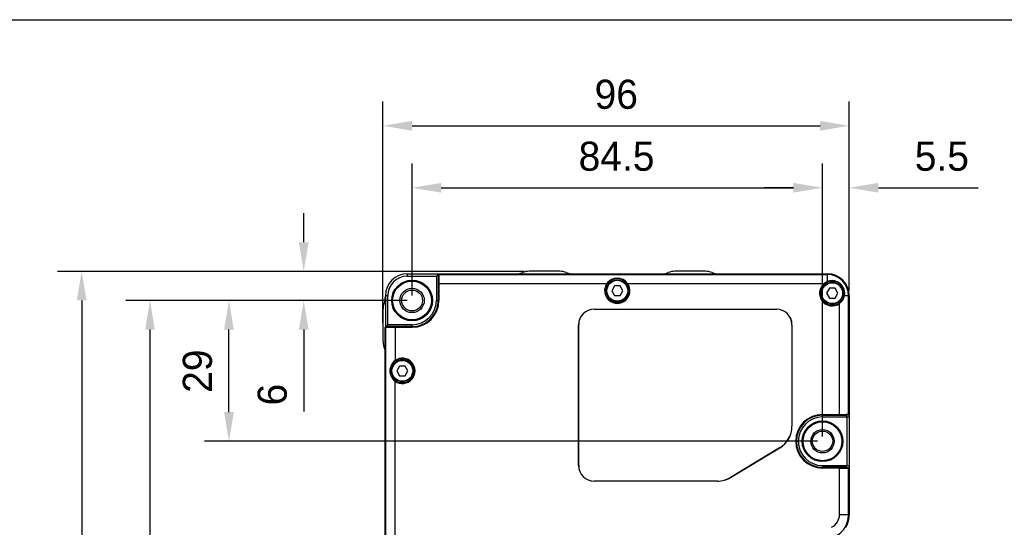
# Model space of a CAD drawing. Header units: millimetres. Extents: x -12 to 258, y -2 to 167.
# Tile 9 of 16: x 50 to 151, y 115 to 167. Entities that reach past the tile are written whole.
import ezdxf

# ---------------------------------------------------------------- set-up
doc = ezdxf.new("R2010")
doc.units = ezdxf.units.MM
doc.header["$LTSCALE"] = 23.1
doc.header["$PDMODE"] = 3
doc.header["$PDSIZE"] = 8
doc.layers.get('0').update_dxf_attribs({"linetype": 'CONTINUOUS'})
doc.layers.get('Defpoints').update_dxf_attribs({"linetype": 'CONTINUOUS'})
for name, color, linetype in [('00_COMPONENTS', 7, 'CONTINUOUS'), ('20_ALL_FEATURES', 7, 'CONTINUOUS'), ('51__DRAFT_DIMS', 7, 'CONTINUOUS')]:
    doc.layers.add(name, color=color, linetype=linetype)
doc.styles.get("Standard").update_dxf_attribs({"font": '兰亭黑 GBK.TTF'})
doc.dimstyles.new('DIMSTYLE_1', dxfattribs={"dimtxt": 3, "dimasz": 3, "dimexe": 2.5, "dimexo": 0.5, "dimgap": 0.75, "dimtad": 1, "dimlfac": 2, "dimdsep": 46, "dimtxsty": 'STANDARD', "dimblk": '_FILLED', "dimblk1": '_FILLED', "dimblk2": '_FILLED', "dimcen": 0.09, "dimclrt": 3, "dimazin": 2, "dimtp": 0.3, "dimtm": 0.3, "dimtfac": 1, "dimtofl": 0, "dimtmove": 0, "dimatfit": 3, "dimldrblk": '_FILLED', "dimfxl": 1, "dimtolj": 1, "dimarcsym": 0})
doc.dimstyles.new('DIMSTYLE_2', dxfattribs={"dimtxt": 3, "dimasz": 3, "dimexe": 2.5, "dimexo": 0.5, "dimgap": 0.75, "dimtad": 1, "dimlfac": 2, "dimdsep": 46, "dimtxsty": 'STANDARD', "dimblk": '_FILLED', "dimblk1": '_FILLED', "dimblk2": '_FILLED', "dimcen": 0.09, "dimclrt": 3, "dimazin": 2, "dimtp": 0.1, "dimtm": 0.1, "dimtfac": 1, "dimtofl": 0, "dimtmove": 0, "dimatfit": 3, "dimldrblk": '_FILLED', "dimfxl": 1, "dimtolj": 1, "dimarcsym": 0})
doc.dimstyles.new('DIMSTYLE_3', dxfattribs={"dimtxt": 3, "dimasz": 3, "dimexe": 2.5, "dimexo": 0.5, "dimgap": 0.75, "dimtad": 1, "dimlfac": 2, "dimdsep": 46, "dimtxsty": 'STANDARD', "dimblk": '_FILLED', "dimblk1": '_FILLED', "dimblk2": '_FILLED', "dimcen": 0.09, "dimclrt": 3, "dimazin": 2, "dimtp": 0.2, "dimtm": 0.2, "dimtfac": 1, "dimtofl": 0, "dimtmove": 0, "dimatfit": 3, "dimldrblk": '_FILLED', "dimfxl": 1, "dimtolj": 1, "dimarcsym": 0})
doc.dimstyles.new('DIMSTYLE_4', dxfattribs={"dimtxt": 3, "dimasz": 3, "dimexe": 2.5, "dimexo": 0.5, "dimgap": 0.75, "dimtad": 1, "dimlfac": 2, "dimdsep": 46, "dimtxsty": 'STANDARD', "dimblk": '_FILLED', "dimblk1": '_FILLED', "dimblk2": '_FILLED', "dimcen": 0.09, "dimclrt": 3, "dimazin": 2, "dimtp": 0.5, "dimtm": 0.5, "dimtfac": 1, "dimtofl": 0, "dimtmove": 0, "dimatfit": 3, "dimldrblk": '_FILLED', "dimfxl": 1, "dimtolj": 1, "dimarcsym": 0})

# ---------------------------------------------------------------- blocks, each defined once
blk = doc.blocks.new('_FILLED')
at = {"color": 0, "linetype": 'ByBlock'}
blk.add_solid([(0, 0), (-1, 0.167), (-1, -0.167)], dxfattribs=at)
blk = doc.blocks.new('*D2')
at = {"layer": '51__DRAFT_DIMS', "color": 0, "lineweight": -2}
for p, q in [((78.82, 143.95), (78.82, 146.95)), ((101.52, 140.95), (76.32, 140.95)), ((89.47, 137.95), (76.32, 137.95)), ((78.82, 134.95), (78.82, 126.52))]:
    blk.add_line(p, q, dxfattribs=at)
at = {"layer": 'Defpoints', "color": 0}
for p in [(102.02, 140.95), (78.82, 137.95), (89.97, 137.95)]:
    blk.add_point(p, dxfattribs=at)
at = {"layer": '51__DRAFT_DIMS', "color": 0, "linetype": 'ByBlock', "lineweight": -2, "xscale": 3, "yscale": 3, "zscale": 3}
for p, rotation in [((78.82, 140.95), 270), ((78.82, 137.95), 90)]:
    blk.add_blockref('_FILLED', p, dxfattribs=dict(at, rotation=rotation))
at = {"layer": '51__DRAFT_DIMS', "insert": (74.07, 129.37), "char_height": 3, "attachment_point": 3, "rotation": 90, "line_spacing_factor": 0.9}
blk.add_mtext('\\A1;6', dxfattribs=at)
blk = doc.blocks.new('*D3')
at = {"layer": '51__DRAFT_DIMS', "color": 0, "lineweight": -2}
for p, q in [((89.47, 137.95), (68.62, 137.95)), ((71.12, 126.45), (71.12, 134.95)), ((131.72, 123.45), (68.62, 123.45))]:
    blk.add_line(p, q, dxfattribs=at)
at = {"layer": 'Defpoints', "color": 0}
for p in [(71.12, 137.95), (89.97, 137.95), (132.22, 123.45)]:
    blk.add_point(p, dxfattribs=at)
at = {"layer": '51__DRAFT_DIMS', "color": 0, "linetype": 'ByBlock', "lineweight": -2, "xscale": 3, "yscale": 3, "zscale": 3}
for p, rotation in [((71.12, 137.95), 90), ((71.12, 123.45), 270)]:
    blk.add_blockref('_FILLED', p, dxfattribs=dict(at, rotation=rotation))
at = {"layer": '51__DRAFT_DIMS', "insert": (66.37, 130.67), "char_height": 3, "attachment_point": 2, "rotation": 90, "line_spacing_factor": 0.9}
blk.add_mtext('\\A1;29', dxfattribs=at)
blk = doc.blocks.new('*D4')
at = {"layer": '51__DRAFT_DIMS', "color": 0, "lineweight": -2}
for p, q in [((89.47, 137.95), (60.49, 137.95)), ((62.99, 134.95), (62.99, 74.45)), ((89.47, 71.45), (60.49, 71.45))]:
    blk.add_line(p, q, dxfattribs=at)
at = {"layer": 'Defpoints', "color": 0}
for p in [(89.97, 137.95), (62.99, 71.45), (89.97, 71.45)]:
    blk.add_point(p, dxfattribs=at)
at = {"layer": '51__DRAFT_DIMS', "color": 0, "linetype": 'ByBlock', "lineweight": -2, "xscale": 3, "yscale": 3, "zscale": 3}
for p, rotation in [((62.99, 137.95), 89.99999999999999), ((62.99, 71.45), 270)]:
    blk.add_blockref('_FILLED', p, dxfattribs=dict(at, rotation=rotation))
at = {"layer": '51__DRAFT_DIMS', "insert": (58.24, 104.79), "char_height": 3, "attachment_point": 2, "rotation": 90, "line_spacing_factor": 0.9}
blk.add_mtext('\\A1;133', dxfattribs=at)
blk = doc.blocks.new('*D5')
at = {"layer": '51__DRAFT_DIMS', "color": 0, "lineweight": -2}
for p, q in [((101.52, 140.95), (53.46, 140.95)), ((55.96, 137.95), (55.96, 71.7)), ((92.26, 68.7), (53.46, 68.7))]:
    blk.add_line(p, q, dxfattribs=at)
at = {"layer": 'Defpoints', "color": 0}
for p in [(102.02, 140.95), (55.96, 68.7), (92.76, 68.7)]:
    blk.add_point(p, dxfattribs=at)
at = {"layer": '51__DRAFT_DIMS', "color": 0, "linetype": 'ByBlock', "lineweight": -2, "xscale": 3, "yscale": 3, "zscale": 3}
for p, rotation in [((55.96, 140.95), 89.99999999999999), ((55.96, 68.7), 270)]:
    blk.add_blockref('_FILLED', p, dxfattribs=dict(at, rotation=rotation))
at = {"layer": '51__DRAFT_DIMS', "insert": (51.21, 104.87), "char_height": 3, "attachment_point": 2, "rotation": 90, "line_spacing_factor": 0.9}
blk.add_mtext('\\A1;144.5', dxfattribs=at)
blk = doc.blocks.new('*D6')
at = {"layer": '51__DRAFT_DIMS', "color": 0, "lineweight": -2}
for p, q in [((89.97, 138.45), (89.97, 152.06)), ((132.22, 123.95), (132.22, 152.06)), ((92.97, 149.56), (129.22, 149.56))]:
    blk.add_line(p, q, dxfattribs=at)
at = {"layer": 'Defpoints', "color": 0}
for p in [(132.22, 149.56), (89.97, 137.95), (132.22, 123.45)]:
    blk.add_point(p, dxfattribs=at)
at = {"layer": '51__DRAFT_DIMS', "color": 0, "linetype": 'ByBlock', "lineweight": -2, "xscale": 3, "yscale": 3, "zscale": 3, "rotation": 180}
blk.add_blockref('_FILLED', (89.97, 149.56), dxfattribs=at)
at = {"layer": '51__DRAFT_DIMS', "color": 0, "linetype": 'ByBlock', "lineweight": -2, "xscale": 3, "yscale": 3, "zscale": 3}
blk.add_blockref('_FILLED', (132.22, 149.56), dxfattribs=at)
at = {"layer": '51__DRAFT_DIMS', "insert": (111.02, 154.31), "char_height": 3, "attachment_point": 2, "line_spacing_factor": 0.9}
blk.add_mtext('\\A1;84.5', dxfattribs=at)
blk = doc.blocks.new('*D7')
at = {"layer": '51__DRAFT_DIMS', "color": 0, "lineweight": -2}
for p, q in [((132.22, 123.95), (132.22, 152.06)), ((134.97, 138.95), (134.97, 152.06)), ((129.22, 149.56), (126.22, 149.56)), ((137.97, 149.56), (148.24, 149.56))]:
    blk.add_line(p, q, dxfattribs=at)
at = {"layer": 'Defpoints', "color": 0}
for p in [(132.22, 149.56), (134.97, 138.45), (132.22, 123.45)]:
    blk.add_point(p, dxfattribs=at)
at = {"layer": '51__DRAFT_DIMS', "color": 0, "linetype": 'ByBlock', "lineweight": -2, "xscale": 3, "yscale": 3, "zscale": 3}
blk.add_blockref('_FILLED', (132.22, 149.56), dxfattribs=at)
at = {"layer": '51__DRAFT_DIMS', "color": 0, "linetype": 'ByBlock', "lineweight": -2, "xscale": 3, "yscale": 3, "zscale": 3, "rotation": 180}
blk.add_blockref('_FILLED', (134.97, 149.56), dxfattribs=at)
at = {"layer": '51__DRAFT_DIMS', "insert": (141.72, 154.31), "char_height": 3, "attachment_point": 1, "line_spacing_factor": 0.9}
blk.add_mtext('\\A1;5.5', dxfattribs=at)
blk = doc.blocks.new('*D8')
at = {"layer": '51__DRAFT_DIMS', "color": 0, "lineweight": -2}
for p, q in [((86.97, 135.66), (86.97, 158.44)), ((134.97, 138.95), (134.97, 158.44)), ((89.97, 155.94), (131.97, 155.94))]:
    blk.add_line(p, q, dxfattribs=at)
at = {"layer": 'Defpoints', "color": 0}
for p in [(134.97, 155.94), (134.97, 138.45), (86.97, 135.16)]:
    blk.add_point(p, dxfattribs=at)
at = {"layer": '51__DRAFT_DIMS', "color": 0, "linetype": 'ByBlock', "lineweight": -2, "xscale": 3, "yscale": 3, "zscale": 3, "rotation": 180}
blk.add_blockref('_FILLED', (86.97, 155.94), dxfattribs=at)
at = {"layer": '51__DRAFT_DIMS', "color": 0, "linetype": 'ByBlock', "lineweight": -2, "xscale": 3, "yscale": 3, "zscale": 3}
blk.add_blockref('_FILLED', (134.97, 155.94), dxfattribs=at)
at = {"layer": '51__DRAFT_DIMS', "insert": (110.99, 160.69), "char_height": 3, "attachment_point": 2, "line_spacing_factor": 0.9}
blk.add_mtext('\\A1;96', dxfattribs=at)

msp = doc.modelspace()

# ---------------------------------------------------------------- linework, layer by layer
msp.add_lwpolyline([(-11.9339, 166.8703), (258.1085, 166.8703), (258.1085, -2.3169), (-11.9339, -2.3169)], close=True)
at = {"layer": '00_COMPONENTS'}
for p, q in [((110.8088, 139.4537), (110.5202, 138.9537)), ((110.5202, 138.9537), (110.8088, 138.4537)), ((111.3862, 139.4537), (110.8088, 139.4537)), ((111.6749, 138.9537), (111.3862, 139.4537)), ((111.3862, 138.4537), (111.6749, 138.9537)), ((132.9338, 139.2037), (132.6452, 138.7037)), ((133.5112, 139.2037), (132.9338, 139.2037)), ((133.7999, 138.7037), (133.5112, 139.2037)), ((110.8088, 138.4537), (111.3862, 138.4537)), ((132.6452, 138.7037), (132.9338, 138.2037)), ((132.9338, 138.2037), (133.5112, 138.2037)), ((133.5112, 138.2037), (133.7999, 138.7037)), ((88.6838, 131.2037), (88.3952, 130.7037)), ((89.2612, 131.2037), (88.6838, 131.2037)), ((89.5499, 130.7037), (89.2612, 131.2037)), ((88.3952, 130.7037), (88.6838, 130.2037)), ((88.6838, 130.2037), (89.2612, 130.2037)), ((89.2612, 130.2037), (89.5499, 130.7037))]:
    msp.add_line(p, q, dxfattribs=at)
for centre, radius in [((111.0975, 138.9537), 1.125), ((111.0975, 138.9537), 1.075), ((133.2225, 138.7037), 1.125), ((133.2225, 138.7037), 1.075), ((88.9725, 130.7037), 1.125), ((88.9725, 130.7037), 1.075)]:
    msp.add_circle(centre, radius, dxfattribs=at)
at = {"layer": '20_ALL_FEATURES'}
for p, q in [((105.1738, 140.9537), (102.0212, 140.9537)), ((120.1738, 140.9537), (117.0212, 140.9537)), ((89.4725, 140.7037), (89.4725, 140.4537)), ((89.4725, 140.7037), (92.761, 140.7037)), ((89.4725, 140.4537), (92.4725, 140.4537)), ((92.6553, 140.6364), (92.4725, 140.4537)), ((92.4725, 140.4537), (92.4725, 137.9537)), ((92.6571, 140.7037), (92.6553, 140.6364)), ((92.6553, 140.6364), (92.6553, 137.9537)), ((92.7265, 140.4089), (92.7225, 140.4037)), ((92.7225, 140.4037), (92.7225, 137.9537)), ((92.7225, 140.4037), (92.7504, 140.4037)), ((92.7265, 140.4089), (92.7265, 140.7037)), ((92.7505, 140.4089), (92.7265, 140.4089)), ((92.7321, 139.7037), (92.7563, 140.6304)), ((92.7563, 140.6304), (132.7225, 140.6304)), ((92.761, 140.7037), (132.7225, 140.7037)), ((132.7225, 139.8989), (132.7225, 140.7037)), ((92.7321, 139.7037), (92.7321, 137.9537)), ((92.7321, 139.7037), (110.0328, 139.7037)), ((112.1623, 139.7037), (132.3881, 139.7037)), ((87.2225, 138.4537), (87.2225, 135.1997)), ((87.2225, 138.4537), (87.4725, 138.4537)), ((87.4725, 135.4537), (87.4725, 138.4537)), ((92.4725, 137.9537), (92.7225, 137.9537)), ((134.4825, 138.4537), (134.9725, 138.4537)), ((134.8993, 126.2375), (134.8993, 138.4537)), ((134.9725, 138.4537), (134.9725, 126.2421)), ((86.9725, 136.98), (86.9725, 133.8274)), ((108.7225, 137.0624), (108.7225, 137.0537)), ((108.7225, 137.0624), (127.4725, 137.0624)), ((108.7225, 137.0537), (127.4725, 137.0537)), ((127.4725, 137.0537), (127.4725, 137.0624)), ((133.9725, 126.2132), (133.9725, 137.6389)), ((87.1615, 135.1636), (87.1615, 74.2437)), ((87.2897, 135.2709), (87.2225, 135.2691)), ((87.2225, 135.1997), (87.5173, 135.1997)), ((88.2225, 135.1941), (87.2347, 135.1683)), ((87.2347, 135.1683), (87.2347, 74.2391)), ((87.4725, 135.4537), (87.2897, 135.2709)), ((89.9725, 135.2709), (87.2897, 135.2709)), ((89.9725, 135.4537), (87.4725, 135.4537)), ((87.5173, 135.1997), (87.5225, 135.2037)), ((87.5173, 135.1997), (87.5173, 135.1757)), ((87.5225, 135.1758), (87.5225, 135.2037)), ((87.5225, 135.2037), (89.9725, 135.2037)), ((88.2225, 135.1941), (88.2225, 131.7684)), ((88.2225, 135.1941), (89.9725, 135.1941)), ((89.9725, 135.2037), (89.9725, 135.4537)), ((107.1138, 120.9537), (107.1138, 135.4537)), ((107.1225, 135.4537), (107.1138, 135.4537)), ((107.1225, 120.9537), (107.1225, 135.4537)), ((129.0725, 135.4537), (129.0725, 125.0037)), ((129.0813, 135.4537), (129.0725, 135.4537)), ((129.0813, 135.4537), (129.0813, 125.0037)), ((88.2225, 84.4684), (88.2225, 129.6389)), ((132.2225, 126.2132), (133.9725, 126.2132)), ((132.2225, 126.2037), (132.2225, 125.9537)), ((132.2225, 126.2037), (134.6725, 126.2037)), ((132.2225, 126.1364), (134.6468, 126.1364)), ((132.2225, 125.9537), (134.9725, 125.9537)), ((133.9725, 126.2132), (134.8993, 126.2375)), ((134.9725, 126.1453), (134.6468, 126.1364)), ((134.7225, 125.9537), (134.6468, 126.1364)), ((134.6725, 126.2315), (134.6725, 126.2037)), ((134.6778, 126.2076), (134.6725, 126.2037)), ((134.6778, 126.2076), (134.6778, 126.2317)), ((134.9725, 126.2076), (134.6778, 126.2076)), ((134.7225, 125.9537), (134.7225, 120.9537)), ((134.9725, 126.2421), (134.9725, 120.6652)), ((129.0725, 125.0037), (129.0813, 125.0037)), ((127.8116, 122.775), (122.7356, 119.725)), ((122.7401, 119.7176), (127.8161, 122.7676)), ((127.8161, 122.7676), (127.8116, 122.775)), ((107.1138, 120.9537), (107.1225, 120.9537)), ((132.2225, 120.9537), (132.2225, 120.7037)), ((132.2225, 120.9537), (134.9725, 120.9537)), ((134.6468, 120.7709), (132.2225, 120.7709)), ((134.6725, 120.7037), (132.2225, 120.7037)), ((133.9725, 120.6941), (132.2225, 120.6941)), ((133.9725, 120.6941), (134.8993, 120.6699)), ((133.9725, 115.9207), (133.9725, 120.6941)), ((134.7225, 120.9537), (134.6468, 120.7709)), ((134.6468, 120.7709), (134.9725, 120.762)), ((134.6725, 120.7037), (134.6725, 120.6758)), ((134.6778, 120.6997), (134.6725, 120.7037)), ((134.6778, 120.6997), (134.9725, 120.6997)), ((134.6778, 120.6757), (134.6778, 120.6997)), ((134.8993, 115.9207), (134.8993, 120.6699)), ((134.9725, 120.6652), (134.9725, 115.851)), ((122.7356, 119.725), (122.7401, 119.7176)), ((108.7225, 119.3537), (108.7225, 119.3449)), ((121.3965, 119.3537), (108.7225, 119.3537)), ((121.3965, 119.3449), (108.7225, 119.3449)), ((121.3965, 119.3449), (121.3965, 119.3537)), ((133.9725, 115.9207), (134.9725, 115.9207))]:
    msp.add_line(p, q, dxfattribs=at)
msp.add_lwpolyline([(134.6099, 114.5547), (134.6358, 114.5984), (134.6608, 114.6427), (134.685, 114.6874), (134.7082, 114.7326), (134.7304, 114.7782), (134.7518, 114.8243), (134.7722, 114.8708), (134.7917, 114.9178), (134.8102, 114.9651), (134.8277, 115.0128), (134.8443, 115.0608), (134.8598, 115.1092), (134.8744, 115.1578), (134.888, 115.2068), (134.9006, 115.256), (134.9122, 115.3055), (134.9228, 115.3551), (134.9324, 115.405), (134.9409, 115.455), (134.9484, 115.5052), (134.9549, 115.5555), (134.9604, 115.6059), (134.9649, 115.6563), (134.9683, 115.7068), (134.9708, 115.7573), (134.9721, 115.8079), (134.9725, 115.851)], dxfattribs=at)
for centre, radius in [((89.9725, 137.9537), 2.096), ((89.9725, 137.9537), 2), ((111.0975, 138.9537), 1.25), ((133.2225, 138.7037), 1.25), ((89.9725, 137.9537), 1.2571), ((89.9725, 137.9537), 1.075), ((88.9725, 130.7037), 1.25), ((132.2225, 123.4537), 2.096), ((132.2225, 123.4537), 2), ((132.2225, 123.4537), 1.2071), ((132.2225, 123.4537), 1.05)]:
    msp.add_circle(centre, radius, dxfattribs=at)
for centre, radius, start, end in [((102.0212, 138.9537), 2, 90, 110.364135), ((105.1738, 138.9537), 2, 69.635865, 90), ((117.0212, 138.9537), 2, 90, 110.364135), ((120.1738, 138.9537), 2, 69.635865, 90), ((89.4725, 138.4537), 2.25, 90, 180), ((89.4725, 138.4537), 2, 90.000004, 179.999997), ((100.6293, 142.7037), 2, 270, 290.364135), ((106.5658, 142.7037), 2, 249.635865, 270), ((115.6293, 142.7037), 2, 270, 290.364135), ((121.5658, 142.7037), 2, 249.635865, 270), ((132.7225, 138.4537), 2.25, 0, 90), ((132.7225, 138.4537), 2.1768, 0, 90), ((133.2091, 138.6921), 1.3012, 89.406764, 111.957218), ((111.0975, 138.9537), 1.3024, 144.839539, 35.160461), ((133.2225, 138.7037), 1.3024, 129.84108, 305.160461), ((85.2225, 138.3719), 2, 339.635865, 0), ((89.9725, 137.9537), 2.7595, 270, 0), ((89.9725, 137.9537), 2.75, 270, 0), ((89.9725, 137.9537), 2.6828, 269.999999, 0), ((89.9725, 137.9537), 2.5, 270.000003, 359.999997), ((88.9725, 136.98), 2, 159.635865, 180), ((108.7225, 135.4537), 1.6087, 90, 180), ((108.7225, 135.4537), 1.6, 90, 180), ((127.4725, 135.4537), 1.6087, 0, 90), ((127.4725, 135.4537), 1.6, 0, 90), ((88.9725, 133.8274), 2, 180, 200.364135), ((85.2225, 132.4354), 2, 14.184097, 20.364135), ((88.9725, 130.7037), 1.3024, 234.839539, 125.160461), ((132.2225, 123.4537), 2.7595, 90, 270), ((132.2225, 123.4537), 2.75, 90, 270), ((132.2225, 123.4537), 2.6828, 90, 270), ((132.2225, 123.4537), 2.5, 90.000004, 269.999995), ((126.4725, 125.0037), 2.6, 301, 0), ((126.4725, 125.0037), 2.6087, 301, 0), ((108.7225, 120.9537), 1.6087, 180, 270), ((108.7225, 120.9537), 1.6, 180, 270), ((121.3965, 121.9537), 2.6, 270, 301), ((121.3965, 121.9537), 2.6087, 270, 301), ((132.4725, 115.9207), 1.5, 297.5, 0), ((132.4732, 115.8513), 2.426, 298.242004, 359.863066), ((101.5214, 115.9121), 33.3779, 359.885696, 0.014826)]:
    msp.add_arc(centre, radius, start, end, dxfattribs=at)
for centre, major_axis, ratio, start_param, end_param in [((92.761, 140.4537), (0, 0.25), 0.02618592, 0, 0.78539816), ((111.0975, 138.9072), (0, 1.3302), 0.99939008, -0.92885885, 0.92885885), ((133.2225, 138.6569), (0, 1.3389), 0.99939008, 0.38295075, 0.67327589), ((133.1761, 138.7037), (1.3302, 0), 0.99939008, -0.92885885, -0.18918371), ((87.4115, 135.1636), (0.25, 0), 0.02618592, 2.35619449, 3.14159265), ((89.019, 130.7037), (1.3302, 0), 0.99939008, 2.21273381, 4.0704515), ((134.7225, 126.2421), (0.25, 0), 0.02618592, -0.78539816, 0), ((134.7225, 120.6652), (0.25, 0), 0.02618592, 0, 0.78539816)]:
    msp.add_ellipse(centre, major_axis=major_axis, ratio=ratio, start_param=start_param, end_param=end_param, dxfattribs=at)
for points, knots in [([(134.4825, 138.4537), (134.5003, 138.5463), (134.5156, 138.7367), (134.4756, 139.0208), (134.374, 139.2904), (134.2157, 139.5311), (134.0094, 139.7304), (133.7665, 139.8788), (133.5002, 139.9704), (133.3146, 139.9922), (133.2225, 139.9932)], [0, 0, 0, 0, 0.12495122, 0.25087151, 0.37730094, 0.50371257, 0.62958114, 0.7544508, 0.87798368, 1, 1, 1, 1]), ([(134.9725, 115.851), (134.9725, 115.8508), (134.9721, 115.8504), (134.9705, 115.8499), (134.967, 115.8493), (134.961, 115.8486), (134.9527, 115.8479), (134.9421, 115.8472), (134.9294, 115.8466), (134.9149, 115.846), (134.9046, 115.8456), (134.8992, 115.8455)], [0, 0, 0, 0, 0.00642726, 0.01941539, 0.06877527, 0.15064554, 0.26455757, 0.40925642, 0.58221964, 0.78040782, 1, 1, 1, 1])]:
    msp.add_open_spline(points, degree=3, knots=knots, dxfattribs=at)

# ---------------------------------------------------------------- dimensions: what is measured, and where the dimension line sits
at = {"layer": '51__DRAFT_DIMS', "color": 8}
for base, p1, p2, picture, middle in [((134.9725, 155.937), (86.9725, 135.1636), (134.9725, 138.4537), '*D8', (110.985, 155.937)), ((132.2225, 149.5626), (89.9725, 137.9537), (132.2225, 123.4537), '*D6', (111.0184, 149.5626))]:
    dim = msp.add_linear_dim(base=base, p1=p1, p2=p2, dimstyle='DIMSTYLE_1', override={"dimclrt": 256}, dxfattribs=at)
    dim.commit()
    dim.dimension.update_dxf_attribs({"geometry": picture, "text_midpoint": middle, "dimtype": 160})
for base, p1, p2, angle, dimstyle, picture, middle in [((132.2225, 149.5626), (134.9725, 138.4537), (132.2225, 123.4537), 180, 'DIMSTYLE_2', '*D7', (144.6047, 149.5626)), ((78.8205, 137.9537), (102.0212, 140.9537), (89.9725, 137.9537), 270, 'DIMSTYLE_2', '*D2', (78.8205, 128.3215)), ((55.9586, 68.7037), (102.0212, 140.9537), (92.7583, 68.7037), 270, 'DIMSTYLE_4', '*D5', (55.9586, 104.8714)), ((62.9873, 71.4537), (89.9725, 137.9537), (89.9725, 71.4537), 270, 'DIMSTYLE_4', '*D4', (62.9873, 104.7857)), ((71.1233, 137.9537), (132.2225, 123.4537), (89.9725, 137.9537), 90, 'DIMSTYLE_3', '*D3', (71.1233, 130.6656))]:
    dim = msp.add_linear_dim(base=base, p1=p1, p2=p2, angle=angle, dimstyle=dimstyle, override={"dimclrt": 256}, dxfattribs=at)
    dim.commit()
    dim.dimension.update_dxf_attribs({"geometry": picture, "text_midpoint": middle, "dimtype": 160})

doc.saveas('drawing.dxf')
